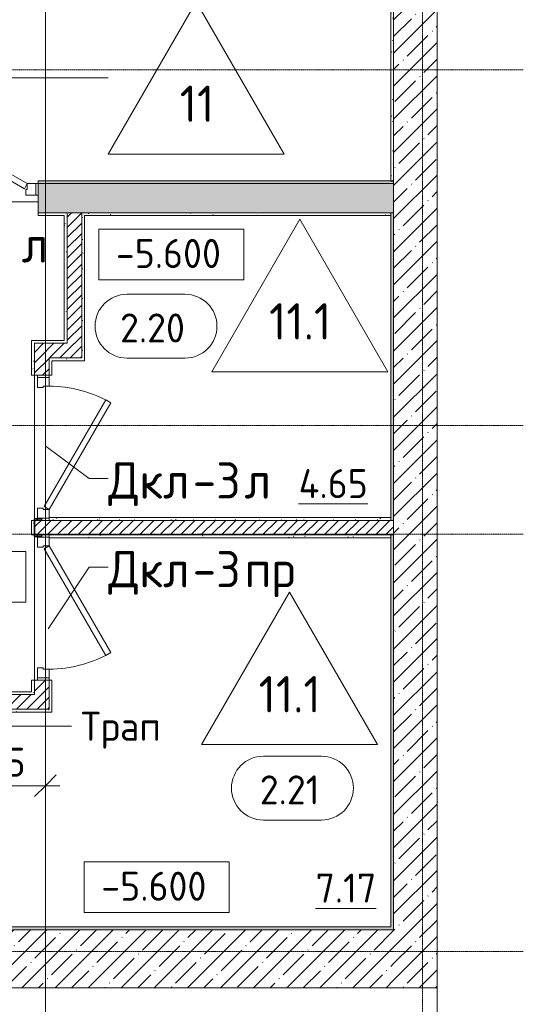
# Model space of a CAD drawing. Header units: millimetres. Extents: x -4558 to 63605, y -10605 to 130388.
# Tile 36 of 66: x 34823 to 38294, y 41111 to 47895. Entities that reach past the tile are written whole.
import ezdxf

# ---------------------------------------------------------------- set-up
doc = ezdxf.new("R2010")
doc.units = ezdxf.units.MM
doc.linetypes.add('4_ Штрихпунктир_ 10 х 2 мм', pattern=[14, 10, -2, 0, -2])
for name, color, linetype, lineweight in [('A-ANNO-DIMS', 7, 'Continuous', 5), ('A-ANNO-DIMS-100', 7, 'Continuous', 5), ('A-AREA-IDEN', 7, 'Continuous', 5), ('A-DOOR', 7, 'Continuous', 13), ('A-DOOR-FRAM', 7, 'Continuous', 13), ('A-DOOR-IDEN', 7, 'Continuous', 5), ('A-FLOR', 7, 'Continuous', 13), ('A-FLOR-IDEN', 7, 'Continuous', 5), ('A-WALL', 7, 'Continuous', 13), ('A-WALL-PATT', 7, 'Continuous', 13), ('G-ANNO-DIMS', 7, 'Continuous', 5), ('G-ANNO-TEXT', 7, 'Continuous', 5), ('I-WALL', 7, 'Continuous', 13), ('S-COLS', 7, 'Continuous', 25), ('S-GRID', 7, 'Continuous', 5)]:
    doc.layers.add(name, color=color, linetype=linetype, lineweight=lineweight)
doc.styles.add('GOST Common_2', font='GOST_Common.ttf', dxfattribs={"height": 200})
doc.styles.add('GOST Common_3', font='GOST_Common.ttf', dxfattribs={"height": 250})
doc.dimstyles.new('2_мм', dxfattribs={"dimscale": 304.8, "dimtxt": 201.142999, "dimasz": 0.492126, "dimexe": 0.328084, "dimexo": 0.492126, "dimgap": 0, "dimtad": 1, "dimdec": 0, "dimdsep": 46, "dimtxsty": 'GOST Common_2', "dimblk1": 'OBLIQUE', "dimblk2": 'OBLIQUE', "dimsah": 1, "dimcen": 0.09, "dimdle": 0.328084, "dimadec": 5, "dimazin": 2, "dimtfac": 1, "dimtdec": 4, "dimtix": 1, "dimtmove": 0, "dimatfit": 3, "dimfxl": 1, "dimtvp": 1, "dimtolj": 1, "dimtzin": 0, "dimarcsym": 2})
pattern_1 = [(0, (0, 0), (203.2, 50.8), [3.353, -149.047, 3.353, -149.047, -812.8]), (0, (0, 0), (203.2, 50.8), [-304.8, 3.353, -301.447, 3.353, -149.047, -355.6]), (0, (0, 0), (203.2, 50.8), [-762, 3.353, -98.247, 3.353, -250.647]), (120, (76.2, 25.4), (-145.59409, 150.57636), [3.353, -149.047, 3.353, -149.047, -812.8]), (120, (76.2, 25.4), (-145.59409, 150.57636), [-304.8, 3.353, -301.447, 3.353, -149.047, -355.6]), (120, (76.2, 25.4), (-145.59409, 150.57636), [-762, 3.353, -98.247, 3.353, -250.647]), (240, (101.6, 127), (-57.60591, -201.37636), [3.353, -149.047, 3.353, -149.047, -812.8]), (240, (101.6, 127), (-57.60591, -201.37636), [-304.8, 3.353, -301.447, 3.353, -149.047, -355.6]), (240, (101.6, 127), (-57.60591, -201.37636), [-762, 3.353, -98.247, 3.353, -250.647])]
pattern_2 = [(45, (0, 0), (-114.04925, 114.04925), []), (45, (114.05, 0), (-114.04925, 114.04925), [201.612, -40.322, 3.353, -36.97])]
pattern_3 = [(45, (0, 0), (-35.35534, 35.35534), [])]

# ---------------------------------------------------------------- blocks, each defined once
blk = doc.blocks.new('Наметкина 10_РД_АР_П_Отделка_R21_rvt-1--01_Подвал_МП_часть А')
at = {"layer": 'A-WALL-PATT', "lineweight": 5}
h = blk.add_hatch(dxfattribs=at)
h.set_pattern_fill('FP_6', color=256, style=0, pattern_type=2)
h.set_pattern_definition(pattern_1)
h.paths.add_polyline_path([(37400, 46785), (37400, 48400), (37380, 48400), (37380, 46785)])
h = blk.add_hatch(dxfattribs=at)
h.set_pattern_fill('FP_6', color=256, style=0, pattern_type=2)
h.set_pattern_definition(pattern_1)
h.paths.add_polyline_path([(37400, 46765), (37400, 46785), (34950, 46785), (34950, 46765), (35742.9, 46765)])
h.paths.add_polyline_path([(33800, 46765), (33800, 46785), (31150, 46785), (31150, 46765), (32369.4, 46765)])
h = blk.add_hatch(dxfattribs=at)
h.set_pattern_fill('FP_6', color=256, style=0, pattern_type=2)
h.set_pattern_definition(pattern_1)
h.paths.add_polyline_path([(33620, 46545), (33800, 46545), (33800, 46565), (33620, 46565)])
h.paths.add_polyline_path([(35130, 46545), (35130, 46565), (34950, 46565), (34950, 46545)])
h = blk.add_hatch(dxfattribs=at)
h.set_pattern_fill('FP_6', color=256, style=0, pattern_type=2)
h.set_pattern_definition(pattern_1)
h.paths.add_polyline_path([(35130, 45685), (35150, 45685), (35150, 46565), (35130, 46565), (35130, 45957.3)])
h = blk.add_hatch(dxfattribs=at)
h.set_pattern_fill('FP_6', color=256, style=0, pattern_type=2)
h.set_pattern_definition(pattern_1)
h.paths.add_polyline_path([(35250, 45565), (35270, 45565), (35270, 46565), (35250, 46565), (35250, 45957.3)])
h = blk.add_hatch(dxfattribs=at)
h.set_pattern_fill('FP_6', color=256, style=0, pattern_type=2)
h.set_pattern_definition(pattern_1)
h.paths.add_polyline_path([(37380, 46545), (37380, 46565), (35270, 46565), (35270, 46545), (35742.9, 46545)])
h = blk.add_hatch(dxfattribs=at)
h.set_pattern_fill('FP_6', color=256, style=0, pattern_type=2)
h.set_pattern_definition(pattern_1)
h.paths.add_polyline_path([(37380, 41625), (37400, 41625), (37400, 44345), (37380, 44345), (37380, 41645)])
h.paths.add_polyline_path([(37400, 44445), (37400, 46565), (37380, 46565), (37380, 44445)])
h = blk.add_hatch(dxfattribs=at)
h.set_pattern_fill('FP_6', color=256, style=0, pattern_type=2)
h.set_pattern_definition(pattern_1)
h.paths.add_polyline_path([(34925, 43245), (34925, 43345), (34905, 43345), (34905, 43245)])
h.paths.add_polyline_path([(34905, 44345), (34923.4, 44345), (34923.4, 44445), (34905, 44445), (34905, 44350.3)])
h.paths.add_polyline_path([(34905, 45445), (34925, 45445), (34925, 45685), (34905, 45685)])
h = blk.add_hatch(dxfattribs=at)
h.set_pattern_fill('FP_6', color=256, style=0, pattern_type=2)
h.set_pattern_definition(pattern_1)
h.paths.add_polyline_path([(34925, 45665), (35150, 45665), (35150, 45685), (34925, 45685)])
h = blk.add_hatch(dxfattribs=at)
h.set_pattern_fill('FP_6', color=256, style=0, pattern_type=2)
h.set_pattern_definition(pattern_1)
h.paths.add_polyline_path([(35045, 45545), (35270, 45545), (35270, 45565), (35025, 45565), (35025, 45545)])
h = blk.add_hatch(dxfattribs=at)
h.set_pattern_fill('FP_6', color=256, style=0, pattern_type=2)
h.set_pattern_definition(pattern_1)
h.paths.add_polyline_path([(35025, 43145), (35045, 43145), (35045, 43345), (35025, 43345)])
h.paths.add_polyline_path([(35045, 45445), (35045, 45545), (35025, 45545), (35025, 45445)])
h = blk.add_hatch(dxfattribs=at)
h.set_pattern_fill('FP_6', color=256, style=0, pattern_type=2)
h.set_pattern_definition(pattern_1)
h.paths.add_polyline_path([(35035, 44445), (37380, 44445), (37380, 44465), (35025, 44465), (35025, 44445)])
h = blk.add_hatch(dxfattribs=at)
h.set_pattern_fill('FP_6', color=256, style=0, pattern_type=2)
h.set_pattern_definition(pattern_1)
h.paths.add_polyline_path([(35025, 44325), (37380, 44325), (37380, 44345), (35025, 44345), (35025, 44330)])
h = blk.add_hatch(dxfattribs=at)
h.set_pattern_fill('FP_6', color=256, style=0, pattern_type=2)
h.set_pattern_definition(pattern_1)
h.paths.add_polyline_path([(34905, 43245), (34905, 43265), (33775, 43265), (33775, 43245), (34899.5, 43245)])
h = blk.add_hatch(dxfattribs=at)
h.set_pattern_fill('FP_6', color=256, style=0, pattern_type=2)
h.set_pattern_definition(pattern_1)
h.paths.add_polyline_path([(34445, 43125), (35045, 43125), (35045, 43145), (34425, 43145), (34425, 43125)])
h = blk.add_hatch(dxfattribs=at)
h.set_pattern_fill('FP_6', color=256, style=0, pattern_type=2)
h.set_pattern_definition(pattern_1)
h.paths.add_polyline_path([(37380, 41625), (37380, 41645), (34425, 41645), (34425, 41625)])
h.paths.add_polyline_path([(34325, 41625), (34325, 41645), (31350, 41645), (31350, 41625), (34056.1, 41625)])
at = {"layer": 'A-WALL'}
for p, q in [((37380, 48380), (37380, 46785)), ((37400, 46785), (37400, 48400)), ((37380, 46785), (34950, 46785)), ((34950, 46785), (34950, 46765)), ((34950, 46765), (37400, 46765)), ((37400, 46765), (37400, 46785)), ((35130, 46565), (34950, 46565)), ((34950, 46565), (34950, 46545)), ((34950, 46545), (35130, 46545)), ((35150, 46565), (35130, 46565)), ((35130, 46545), (35130, 45685)), ((35150, 45685), (35150, 46565)), ((35250, 46565), (35250, 45565)), ((35270, 46565), (35250, 46565)), ((37380, 46565), (35270, 46565)), ((35270, 46545), (37380, 46545)), ((35270, 45565), (35270, 46545)), ((37380, 46545), (37380, 46565)), ((37400, 46565), (37380, 46565)), ((37380, 46565), (37380, 44445)), ((37400, 44445), (37400, 46565)), ((34925, 45685), (34905, 45685)), ((34905, 45685), (34905, 45445)), ((35130, 45685), (34925, 45685)), ((34925, 45445), (34925, 45665)), ((34925, 45665), (35150, 45665)), ((35150, 45665), (35150, 45685)), ((35250, 45565), (35025, 45565)), ((35025, 45565), (35025, 45545)), ((35025, 45545), (35025, 45445)), ((35045, 45545), (35270, 45545)), ((35045, 45445), (35045, 45545)), ((35270, 45545), (35270, 45565)), ((34905, 45445), (34925, 45445)), ((35025, 45445), (35045, 45445)), ((34923.4, 44445), (34905, 44445)), ((34905, 44445), (34905, 44345)), ((37380, 44465), (35025, 44465)), ((35025, 44460), (35025, 44445)), ((35025, 44445), (37380, 44445)), ((37380, 44445), (37380, 44465)), ((37380, 44445), (37400, 44445)), ((34905, 44345), (34923.4, 44345)), ((37380, 44345), (35025, 44345)), ((35025, 44345), (35025, 44330)), ((35025, 44325), (37380, 44325)), ((37380, 44325), (37380, 44345)), ((37400, 44345), (37380, 44345)), ((37380, 44345), (37380, 41645)), ((37400, 41625), (37400, 44345)), ((34925, 43345), (34905, 43345)), ((34905, 43345), (34905, 43265)), ((34925, 43245), (34925, 43345)), ((35025, 43345), (35025, 43145)), ((35045, 43345), (35025, 43345)), ((35045, 43145), (35045, 43345)), ((33775, 43245), (34905, 43245)), ((34905, 43265), (33795, 43265)), ((34905, 43245), (34925, 43245)), ((35025, 43145), (34425, 43145)), ((35045, 43125), (35045, 43145)), ((34445, 43125), (35045, 43125)), ((37380, 41645), (34425, 41645)), ((34425, 41625), (37380, 41625)), ((37380, 41625), (37400, 41625))]:
    blk.add_line(p, q, dxfattribs=at)
at = {"layer": 'A-WALL', "lineweight": 25}
blk.add_line((37380, 46785), (37400, 46785), dxfattribs=at)
blk = doc.blocks.new('АР_Дверь однопольная - 1000х2100h_850__Кладовая-4841662--01_Подвал_МП_часть А')
at = {"layer": 'A-DOOR'}
for p, q in [((-311.1, 475), (-331.1, 440.4)), ((425, 50), (-311.1, 475)), ((-331.1, 440.4), (405, 15.4)), ((405, 15.4), (425, 50))]:
    blk.add_line(p, q, dxfattribs=at)
at = {"layer": 'A-DOOR', "lineweight": 5}
blk.add_arc((425, 50), 850, 150, 180, dxfattribs=at)
at = {"layer": 'A-DOOR-FRAM'}
for p, q in [((-485, 50), (-500, 50)), ((-425, 50), (-485, 50)), ((-485, 50), (-485, -30)), ((-425, 10), (-425, 50)), ((-415, 10), (-425, 10)), ((-415, -30), (-415, 10)), ((425, 10), (415, 10)), ((415, 10), (415, -30)), ((485, 50), (425, 50)), ((425, 50), (425, 10)), ((485, -30), (485, 50)), ((485, 50), (500, 50)), ((-485, -30), (-500, -30)), ((-485, -30), (-415, -30)), ((415, -30), (485, -30)), ((485, -30), (500, -30))]:
    blk.add_line(p, q, dxfattribs=at)
blk = doc.blocks.new('АР_Дверь однопольная - 1000х2100h_850__Кладовая-4751202--01_Подвал_МП_часть А')
at = {"layer": 'A-DOOR'}
for p, q in [((311.1, 475), (-425, 50)), ((331.1, 440.4), (311.1, 475)), ((-405, 15.4), (331.1, 440.4)), ((-425, 50), (-405, 15.4))]:
    blk.add_line(p, q, dxfattribs=at)
at = {"layer": 'A-DOOR', "lineweight": 5}
blk.add_arc((-425, 50), 850, 360, 30, dxfattribs=at)
at = {"layer": 'A-DOOR-FRAM'}
for p, q in [((-485, 50), (-500, 50)), ((-425, 50), (-485, 50)), ((-485, 50), (-485, -30)), ((-425, 10), (-425, 50)), ((-415, 10), (-425, 10)), ((-415, -30), (-415, 10)), ((425, 10), (415, 10)), ((415, 10), (415, -30)), ((485, 50), (425, 50)), ((425, 50), (425, 10)), ((485, -30), (485, 50)), ((485, 50), (500, 50)), ((-485, -30), (-500, -30)), ((-485, -30), (-415, -30)), ((415, -30), (485, -30)), ((485, -30), (500, -30))]:
    blk.add_line(p, q, dxfattribs=at)
blk = doc.blocks.new('АР_Дверь однопольная - 1150х2100h_кл_ коридор-4768481--01_Подвал_МП_часть А')
at = {"layer": 'A-DOOR'}
for p, q in [((-366, 600), (-386, 565.4)), ((-386, 565.4), (480, 65.4)), ((500, 100), (-366, 600)), ((480, 65.4), (500, 100))]:
    blk.add_line(p, q, dxfattribs=at)
at = {"layer": 'A-DOOR', "lineweight": 5}
blk.add_arc((500, 100), 1000, 150, 180, dxfattribs=at)
at = {"layer": 'A-DOOR-FRAM'}
for p, q in [((-560, 100), (-575, 100)), ((-500, 100), (-560, 100)), ((-560, 100), (-560, 20)), ((-500, 60), (-500, 100)), ((560, 100), (500, 100)), ((500, 100), (500, 60)), ((560, 20), (560, 100)), ((560, 100), (575, 100)), ((-560, 20), (-575, 20)), ((-560, 20), (-490, 20)), ((-490, 60), (-500, 60)), ((-490, 20), (-490, 60)), ((500, 60), (490, 60)), ((490, 60), (490, 20)), ((490, 20), (560, 20)), ((560, 20), (575, 20))]:
    blk.add_line(p, q, dxfattribs=at)
blk = doc.blocks.new('АР_Фахверк_ _Швеллер полки параллельные_ - 12П-5791211--01_Подвал_МП_часть А')
at = {"layer": 'S-COLS'}
blk.add_hatch(color=256, dxfattribs=at).paths.add_polyline_path([(-16.6, -60), (35.4, -60), (35.4, -56.7), (34.1, -53.5), (30.9, -52.2), (-4.3, -52.2), (-9.6, -50), (-11.8, -44.7), (-11.8, 44.7), (-9.6, 50), (-4.3, 52.2), (30.9, 52.2), (34.1, 53.5), (35.4, 56.7), (35.4, 60), (-16.6, 60), (-16.6, 43.8)])
for p, q in [((35.4, 60), (-16.6, 60)), ((-16.6, 60), (-16.6, -60)), ((-11.8, -44.7), (-11.8, 44.7)), ((-4.3, 52.2), (30.9, 52.2)), ((35.4, 56.7), (35.4, 60)), ((-16.6, -60), (35.4, -60)), ((30.9, -52.2), (-4.3, -52.2)), ((35.4, -60), (35.4, -56.7))]:
    blk.add_line(p, q, dxfattribs=at)
for centre, radius, start, end in [((-4.3, 44.7), 7.5, 90, 180), ((30.9, 56.7), 4.5, 270, 360), ((-4.3, -44.7), 7.5, 180, 270), ((30.9, -56.7), 4.5, 360, 90)]:
    blk.add_arc(centre, radius, start, end, dxfattribs=at)
blk = doc.blocks.new('Марка помещения _Номер_ - 2 мм-68851--01_Подвал_МП_часть А')
at = {"layer": 'A-AREA-IDEN'}
for p, q in [((-2.027, 2.21), (1.973, 2.21)), ((-2.027, -2.19), (1.973, -2.19))]:
    blk.add_line(p, q, dxfattribs=at)
for centre, start, end in [((-2.027, 0.01), 90, 270), ((1.973, 0.01), 270, 90)]:
    blk.add_arc(centre, 2.2, start, end, dxfattribs=at)
blk = doc.blocks.new('Высотные отметки - Frame_2-749557--01_Подвал_МП_часть А')
at = {"layer": 'G-ANNO-DIMS'}
for p, q in [((-5, 3.5), (-5, 0)), ((5, 3.5), (-5, 3.5)), ((5, 0), (5, 3.5)), ((-5, 0), (5, 0))]:
    blk.add_line(p, q, dxfattribs=at)
blk = doc.blocks.new('Марка полов - Марка полов-4106608--01_Подвал_МП_часть А')
at = {"layer": 'A-FLOR-IDEN'}
for p, q in [((0, 7), (-6.062, -3.5)), ((6.062, -3.5), (0, 7)), ((-6.062, -3.5), (6.062, -3.5))]:
    blk.add_line(p, q, dxfattribs=at)
blk = doc.blocks.new('DIMBLOCK220--01_Подвал_МП_часть А')
at = {"layer": 'A-ANNO-DIMS-100', "transparency": 16777216}
for p, q in [((34325, 43105), (34325, 42517.5)), ((34325, 42617.5), (34325, 43105)), ((35000, 42573.6), (35000, 42717.5)), ((34325, 42617.5), (35100, 42617.5)), ((35000, 42617.5), (35000, 42573.6))]:
    blk.add_line(p, q, dxfattribs=at)
at = {"layer": 'A-ANNO-DIMS-100', "lineweight": 25, "transparency": 16777216}
for p, q in [((34325, 42617.5), (34400, 42692.5)), ((35000, 42617.5), (35075, 42692.5)), ((34325, 42617.5), (34250, 42542.5)), ((35000, 42617.5), (34925, 42542.5))]:
    blk.add_line(p, q, dxfattribs=at)
at = {"layer": 'A-ANNO-DIMS-100', "color": 0, "transparency": 16777216, "insert": (34452.8, 42878.9), "char_height": 200, "width": 503.198, "attachment_point": 1, "line_spacing_factor": 1.022761, "style": 'GOST Common_2'}
blk.add_mtext('675', dxfattribs=at)
blk = doc.blocks.new('_Oblique')
at = {"color": 0, "linetype": 'ByBlock', "lineweight": -2}
blk.add_line((-0.5, -0.5), (0.5, 0.5), dxfattribs=at)

msp = doc.modelspace()

# ---------------------------------------------------------------- hatches: boundary and pattern name
at = {"layer": 'A-WALL-PATT', "lineweight": 5}
h = msp.add_hatch(dxfattribs=at)
h.set_pattern_fill('FP_1', color=256, style=0, pattern_type=2)
h.set_pattern_definition(pattern_2)
h.paths.add_polyline_path([(37400, 41225), (37700, 41225), (37700, 50350), (37400, 50350), (37400, 41625)])
h = msp.add_hatch(dxfattribs=at)
h.set_pattern_fill('FP_3', color=256, style=0, pattern_type=2)
h.set_pattern_definition([(135, (150.28, 188.64), (-282.8427, 3e-14), [5, -395]), (135, (174.9, 237.36), (-282.8427, 3e-14), [5, -395]), (135, (211.96, 236.53), (-282.8427, 3e-14), [5, -395]), (135, (114.96, 223.96), (-282.8427, 3e-14), [5, -395]), (135, (77.54, 223.96), (-282.8427, 3e-14), [5, -395]), (135, (57.44, 184.52), (-282.8427, 3e-14), [5, -395]), (135, (66.21, 142.9), (-282.8427, 3e-14), [5, -395]), (135, (107.33, 161), (-282.8427, 3e-14), [5, -395]), (135, (99.08, 130.94), (-282.8427, 3e-14), [5, -395]), (135, (22.6, 136.46), (-282.8427, 3e-14), [5, -395]), (135, (21.16, 168.08), (-282.8427, 3e-14), [5, -395]), (135, (46.13, 96.12), (-282.8427, 3e-14), [5, -395]), (135, (3.54, 74.6), (-282.8427, 3e-14), [5, -395]), (135, (40.3, 47.56), (-282.8427, 3e-14), [5, -395]), (135, (39.77, 18.47), (-282.8427, 3e-14), [5, -395]), (135, (76.94, 37.28), (-282.8427, 3e-14), [5, -395]), (135, (114.18, 62.4), (-282.8427, 3e-14), [5, -395]), (135, (139.87, 90.2), (-282.8427, 3e-14), [5, -395]), (135, (141.44, 15.82), (-282.8427, 3e-14), [5, -395]), (135, (188.69, 26.73), (-282.8427, 3e-14), [5, -395]), (135, (176.14, 51.36), (-282.8427, 3e-14), [5, -395]), (135, (177.03, 0), (-282.8427, 3e-14), [5, -395]), (135, (276.61, 8.22), (-282.8427, 3e-14), [5, -395]), (135, (271.19, 31.72), (-282.8427, 3e-14), [5, -395]), (135, (268.29, 119.65), (-282.8427, 3e-14), [5, -395]), (135, (237.92, 101.95), (-282.8427, 3e-14), [5, -395]), (135, (237.92, 158.27), (-282.8427, 3e-14), [5, -395]), (135, (260.4, 204.35), (-282.8427, 3e-14), [5, -395]), (135, (275.54, 235.4), (-282.8427, 3e-14), [5, -395]), (135, (117.62, 268.96), (-282.8427, 3e-14), [5, -395]), (135, (203.62, 273.83), (-282.8427, 3e-14), [5, -395]), (135, (47.24, 279.3), (-282.8427, 3e-14), [5, -395]), (135, (23.2, 266.16), (-282.8427, 3e-14), [5, -395]), (135, (42.78, 232.52), (-282.8427, 3e-14), [5, -395]), (135, (177.76, 90.57), (-282.8427, 3e-14), [5, -395]), (135, (181.12, 121.8), (-282.8427, 3e-14), [5, -395]), (135, (206.73, 172.06), (-282.8427, 3e-14), [5, -395]), (135, (143.14, 136.62), (-282.8427, 3e-14), [5, -395]), (135, (211.51, 131.86), (-282.8427, 3e-14), [5, -395]), (135, (81.47, 95.1), (-282.8427, 3e-14), [5, -395]), (135, (235.13, 60.46), (-282.8427, 3e-14), [5, -395]), (135, (242.24, 4.89), (-282.8427, 3e-14), [5, -395]), (45, (0, 106.07), (-282.8427, 0), []), (45, (106.07, 0), (-282.8427, 0), []), (45, (176.78, 0), (-282.8427, 0), []), (45, (0, 176.78), (-282.8427, 0), [])])
h.paths.add_polyline_path([(35742.866692, 46565), (37400, 46565), (37400, 46765), (34950, 46765), (34950, 46565)])
h.paths.add_polyline_path([(31150, 46565), (33800, 46565), (33800, 46765), (31150, 46765)])
h = msp.add_hatch(dxfattribs=at)
h.set_pattern_fill('FP_4', color=256, style=0, pattern_type=2)
h.set_pattern_definition(pattern_3)
h.paths.add_polyline_path([(35250, 45565), (35250, 46565), (35150, 46565), (35150, 45565)])
h = msp.add_hatch(dxfattribs=at)
h.set_pattern_fill('FP_4', color=256, style=0, pattern_type=2)
h.set_pattern_definition(pattern_3)
h.paths.add_polyline_path([(35150, 45565), (35150, 45665), (34925, 45665), (34925, 45565), (35025, 45565)])
h = msp.add_hatch(dxfattribs=at)
h.set_pattern_fill('FP_4', color=256, style=0, pattern_type=2)
h.set_pattern_definition(pattern_3)
h.paths.add_polyline_path([(34925, 43145), (35025, 43145), (35025, 43345), (34925, 43345), (34925, 43245)])
h.paths.add_polyline_path([(34935.7, 44345), (35025, 44345), (35025, 44445), (34930.395332, 44445), (34928.2, 44438.780389), (34928.2, 44350.3), (34930.396699, 44345)])
h.paths.add_polyline_path([(35025, 45445), (35025, 45565), (34925, 45565), (34925, 45445)])
h = msp.add_hatch(dxfattribs=at)
h.set_pattern_fill('FP_4', color=256, style=0, pattern_type=2)
h.set_pattern_definition(pattern_3)
h.paths.add_polyline_path([(37400, 44345), (37400, 44445), (35025, 44445), (35025, 44345), (35742.866692, 44345)])
h = msp.add_hatch(dxfattribs=at)
h.set_pattern_fill('FP_4', color=256, style=0, pattern_type=2)
h.set_pattern_definition(pattern_3)
h.paths.add_polyline_path([(34056.127856, 43145), (34925, 43145), (34925, 43245), (33775, 43245), (33775, 43145)])
h = msp.add_hatch(dxfattribs=at)
h.set_pattern_fill('FP_1', color=256, style=0, pattern_type=2)
h.set_pattern_definition(pattern_2)
h.paths.add_polyline_path([(37400, 41225), (37400, 41625), (34700, 41625), (34700, 41225)])

# ---------------------------------------------------------------- linework, layer by layer
at = {"layer": 'A-DOOR-IDEN'}
for p, q in [((35005.934912, 44953.775528), (35300.895437, 44734.270021)), ((35300.895437, 44734.270021), (35432.807174, 44734.270021)), ((35019.654007, 43698.47841), (35300.895437, 44123.427352)), ((35300.895437, 44123.427352), (35432.807174, 44123.427352))]:
    msp.add_line(p, q, dxfattribs=at)
at = {"layer": 'A-FLOR'}
for p, q in [((33800, 46640), (34950, 46640)), ((34925, 45445), (34925, 44455)), ((34925, 44335), (34925, 43345)), ((37700, 33300), (37700, 41225))]:
    msp.add_line(p, q, dxfattribs=at)
at = {"layer": 'A-FLOR-IDEN'}
msp.add_line((34733.711967, 47493.130417), (35432.807174, 47493.130417), dxfattribs=at)
at = {"layer": 'A-WALL'}
for p, q in [((37700, 41225), (37700, 50350)), ((37400, 48399.999998), (37400, 41625)), ((37400, 41625), (27100, 41625)), ((5800, 41225), (37700, 41225))]:
    msp.add_line(p, q, dxfattribs=at)
at = {"layer": 'G-ANNO-DIMS'}
msp.add_line((35805.144216, 41743.409925), (35767.215594, 41743.409925), dxfattribs=at)
at = {"layer": 'G-ANNO-TEXT'}
msp.add_line((34524.253756, 43026.859467), (35179.837479, 43026.859467), dxfattribs=at)
at = {"layer": 'I-WALL'}
for p, q in [((37400, 46765), (34950, 46765)), ((34950, 46765), (34950, 46565)), ((34950, 46565), (37400, 46565)), ((35150, 46565), (35150, 45665)), ((35250, 45565), (35250, 46565)), ((34925, 45665), (34925, 45445)), ((35150, 45665), (34925, 45665)), ((35025, 45445), (35025, 45565)), ((35025, 45565), (35250, 45565)), ((34925, 45445), (35025, 45445)), ((37400, 44445), (34930.396699, 44445)), ((34930.396699, 44345), (35025, 44345)), ((35025, 44345), (37400, 44345)), ((34925, 43345), (34925, 43245)), ((35025, 43345), (34925, 43345)), ((35025, 43145), (35025, 43345)), ((34925, 43245), (33775, 43245)), ((34425, 43145), (35025, 43145))]:
    msp.add_line(p, q, dxfattribs=at)
at = {"layer": 'S-GRID', "linetype": '4_ Штрихпунктир_ 10 х 2 мм'}
for p, q in [((35000, 37477.03953), (35000, 128423.739924)), ((35000, 32633.917515), (35000, 60921.15283)), ((37600, 32633.917515), (37600, 54631.113602)), ((38293.674688, 47550), (-1802.909204, 47550)), ((38293.674688, 45100), (-1802.909204, 45100)), ((38293.674688, 44350), (-1802.909204, 44350)), ((38293.674688, 41475), (-1802.909204, 41475))]:
    msp.add_line(p, q, dxfattribs=at)

# ---------------------------------------------------------------- block references
at = {"lineweight": 5}
msp.add_blockref('Наметкина 10_РД_АР_П_Отделка_R21_rvt-1--01_Подвал_МП_часть А', (0, 0), dxfattribs=at)
at = {"layer": 'A-AREA-IDEN', "xscale": 99.99999999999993, "yscale": 99.99999999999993, "zscale": 99.99999999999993}
for p in [(35765.165572, 45781.931874), (36705.165572, 42599.769526)]:
    msp.add_blockref('Марка помещения _Номер_ - 2 мм-68851--01_Подвал_МП_часть А', p, dxfattribs=at)
at = {"layer": 'A-DOOR'}
msp.add_blockref('АР_Дверь однопольная - 1150х2100h_кл_ коридор-4768481--01_Подвал_МП_часть А', (34375, 46665), dxfattribs=at)
at = {"layer": 'A-DOOR', "rotation": 269.9999999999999}
for name, p in [('АР_Дверь однопольная - 1000х2100h_850__Кладовая-4841662--01_Подвал_МП_часть А', (34975, 44945)), ('АР_Дверь однопольная - 1000х2100h_850__Кладовая-4751202--01_Подвал_МП_часть А', (34975, 43845))]:
    msp.add_blockref(name, p, dxfattribs=at)
at = {"layer": 'A-FLOR-IDEN', "xscale": 99.99999999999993, "yscale": 99.99999999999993, "zscale": 99.99999999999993}
for p in [(36039.024957, 47318.130417), (36754.183162, 45819.243512), (36682.115152, 43250.579659)]:
    msp.add_blockref('Марка полов - Марка полов-4106608--01_Подвал_МП_часть А', p, dxfattribs=at)
at = {"layer": 'G-ANNO-DIMS', "xscale": 99.99999999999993, "yscale": 99.99999999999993, "zscale": 99.99999999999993}
for p in [(35867.548392, 46102.380258), (34365, 43881.582472), (35767.215594, 41743.409925)]:
    msp.add_blockref('Высотные отметки - Frame_2-749557--01_Подвал_МП_часть А', p, dxfattribs=at)
at = {"layer": 'S-COLS'}
msp.add_blockref('АР_Фахверк_ _Швеллер полки параллельные_ - 12П-5791211--01_Подвал_МП_часть А', (34940, 44395), dxfattribs=at)

# ---------------------------------------------------------------- texts
at = {"layer": 'A-AREA-IDEN', "char_height": 200, "attachment_point": 1, "style": 'GOST Common_2'}
for s, insert, width in [('2.20', (35514.151376, 45870.675056), 601.265625), ('\\L4.65', (36745.203713, 44798.445163), 625.31625), ('2.21', (36477.151376, 42688.512708), 545.1475), ('\\L7.17', (36861.58394, 42012.310479), 545.1475)]:
    msp.add_mtext(s, dxfattribs=dict(at, insert=insert, width=width))
at = {"layer": 'A-DOOR-IDEN', "char_height": 250, "attachment_point": 1, "style": 'GOST Common_3'}
for s, insert, width in [('\\fGOST Common|b0|i0|c204|p34|;л', (34836.745689, 46471.467425), 216.455625), ('Дкл', (35432.807174, 44845.197104), 705.485), ('-3', (36014.890508, 44845.197104), 432.91125), ('\\fGOST Common|b0|i0|c204|p34|;л', (36372.078008, 44845.197104), 216.455625), ('Дкл', (35432.807174, 44234.354436), 705.485), ('-3', (36014.890508, 44234.354436), 432.91125), ('пр', (36372.078008, 44234.354436), 432.91125)]:
    msp.add_mtext(s, dxfattribs=dict(at, insert=insert, width=width))
at = {"layer": 'A-FLOR-IDEN', "char_height": 250, "attachment_point": 1, "style": 'GOST Common_3'}
for s, insert, width in [('11', (35925.648674, 47440.192089), 304.64125), ('11.1', (36541.306879, 45941.305184), 545.1475), ('11.1', (36469.238869, 43372.641331), 545.1475)]:
    msp.add_mtext(s, dxfattribs=dict(at, insert=insert, width=width))
at = {"layer": 'G-ANNO-DIMS', "char_height": 200, "width": 917.17566319, "attachment_point": 1, "line_spacing_factor": 1.022761, "style": 'GOST Common_2'}
for insert in [(35485.391866, 46383.745919), (35385.059067, 42024.775585)]:
    msp.add_mtext('-5.600', dxfattribs=dict(at, insert=insert))
at = {"layer": 'G-ANNO-TEXT', "insert": (35244.837479, 43126.859467), "char_height": 200, "width": 753.58625, "attachment_point": 1, "style": 'GOST Common_2'}
msp.add_mtext('Трап', dxfattribs=at)

# ---------------------------------------------------------------- dimensions: what is measured, and where the dimension line sits
at = {"layer": 'A-ANNO-DIMS'}
dim = msp.add_linear_dim(base=(35000, 42617.501119), p1=(34325, 43255), p2=(35000, 42723.567136), dimstyle='2_мм', override={"dimpost": '<>', "dimfxl": 859.095972}, dxfattribs=at)
dim.commit()
dim.dimension.update_dxf_attribs({"geometry": 'DIMBLOCK220--01_Подвал_МП_часть А', "text_midpoint": (34662.5, 42717.501119)})

doc.saveas('drawing.dxf')
